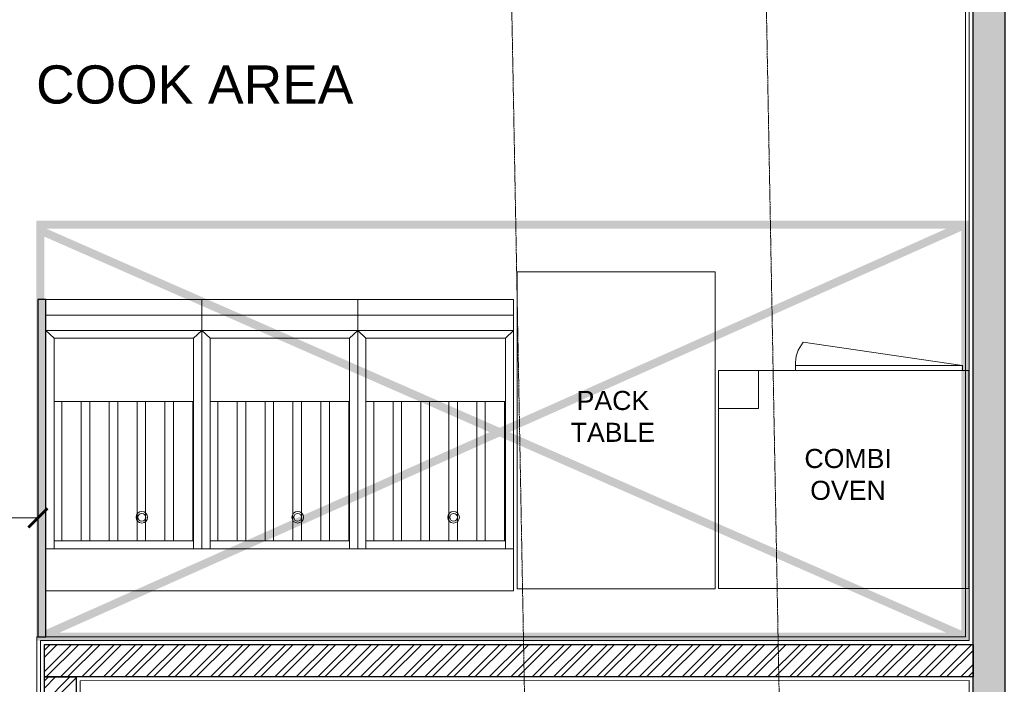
# Model space of a CAD drawing. Header units: millimetres. Extents: x 508219 to 745096, y 311341 to 352167.
# Tile 9 of 45: x 518383 to 521477, y 343460 to 345549. Entities that reach past the tile are written whole.
import ezdxf

# ---------------------------------------------------------------- set-up
doc = ezdxf.new("R2010")
doc.units = ezdxf.units.MM
doc.header["$PDMODE"] = 34
for name, pattern in [('( Hidden )', [0.375, 0.25, -0.125]), ('ACAD_ISO02W100', [15, 12, -3]), ('DASHED2', [0.375, 0.25, -0.125])]:
    doc.linetypes.add(name, pattern=pattern)
doc.layers.get('0').update_dxf_attribs({"color": 252})
doc.layers.add('02_BOH-PARTITION', color=139, linetype='Continuous')
for name, color, linetype, lineweight in [('02_EQUIPMENT-NON VEG', 1, 'Continuous', 0), ('02_EQUIPMENT-TEXT', 7, 'Continuous', 0), ('A-Dimension', 42, 'Continuous', 9), ('A-WALL', 12, 'Continuous', 30), ('A-Wall Hatch', 8, 'Continuous', 5), ('PLASTER', 252, 'Continuous', 9), ('TILE', 44, 'Continuous', 0)]:
    doc.layers.add(name, color=color, linetype=linetype, lineweight=lineweight)
doc.layers.add('Beam', color=7, linetype='ACAD_ISO02W100', lineweight=13, true_color=0x3f7f00)
doc.layers.add('NON VEG HOOD', color=1, linetype='Continuous', true_color=0xff0000)
doc.styles.add('arr-1', font='arial.ttf')
doc.styles.add('PDF Arial', font='arial.ttf')
doc.styles.get("Standard").update_dxf_attribs({"font": 'arial.ttf'})
doc.dimstyles.new('DIM-60', dxfattribs={"dimtxt": 120, "dimasz": 60, "dimexe": 5, "dimexo": 0, "dimgap": 25, "dimtad": 1, "dimdec": 0, "dimzin": 0, "dimdsep": 46, "dimtxsty": 'Standard', "dimblk": 'ARCHTICK', "dimcen": 0.09, "dimclrd": 256, "dimclre": 252, "dimclrt": 256, "dimadec": 0, "dimazin": 0, "dimtfac": 1, "dimtdec": 0, "dimtofl": 0, "dimtmove": 0, "dimatfit": 3, "dimfxl": 0, "dimtolj": 1, "dimtzin": 0, "dimlwd": -1, "dimlwe": 0, "dimarcsym": 0})

# ---------------------------------------------------------------- blocks, each defined once
blk = doc.blocks.new('COMBI-OVEN SMALL')
for p, q in [((0, -22.29), (-4.95, -22.29)), ((-4.95, -27), (-4.95, -22.29)), ((-30.19, -27, 0), (-30.19, -27.59, 0)), ((-30.19, -27.59, 0), (-9.52, -27.59, 0)), ((-10.5, -30.47, 0), (-30.19, -27.59, 0)), ((-9.52, -27.59, 0), (-9.52, -27, 0))]:
    blk.add_line(p, q)
blk.add_lwpolyline([(-31, 0), (0, 0), (0, -27), (-31, -27)], close=True)
blk.add_arc((-13.82, -27.74, 0), 4.3, 320.5494, 1.9651)
blk = doc.blocks.new('PACK TABLE')
blk.add_lwpolyline([(0, 0), (-24.51, 0), (-24.51, -39.23), (0, -39.23)], close=True)
blk = doc.blocks.new('C-032')
at = {"layer": '02_EQUIPMENT-NON VEG', "linetype": 'ByBlock'}
for p, q in [((-20.125, -6), (40.25, -6)), ((-20.125, -43.625), (-20.125, -6)), ((40.25, -6), (40.25, -43.625)), ((-20.125, -11.40625), (40.25, -11.40625)), ((-19.0625, -11.40625), (-19.0625, -38.625)), ((-1.0625, -11.40625), (-1.0625, -38.625)), ((0, -43.625), (0, -11.40625)), ((0, -11.40625), (0, -43.625)), ((1.0625, -11.40625), (1.0625, -38.625)), ((19.0625, -11.40625), (19.0625, -38.625)), ((20.125, -11.40625), (20.125, -43.625)), ((21.1875, -11.40625), (21.1875, -38.625)), ((39.1875, -11.40625), (39.1875, -38.625)), ((-19.0625, -12.46875), (-1.0625, -12.46875)), ((-18.9625, -30.46875), (-18.9625, -12.46875)), ((-16.4625, -30.46875), (-16.4625, -12.46875)), ((-15.3625, -30.46875), (-15.3625, -12.46875)), ((-12.8625, -30.46875), (-12.8625, -12.46875)), ((-11.7625, -30.46875), (-11.7625, -12.46875)), ((-9.2625, -30.46875), (-9.2625, -12.46875)), ((-8.1625, -30.46875), (-8.1625, -12.46875)), ((-5.6625, -30.46875), (-5.6625, -12.46875)), ((-4.5625, -12.46875), (-4.5625, -30.46875)), ((-2.0625, -12.46875), (-2.0625, -30.46875)), ((1.0625, -12.46875), (19.0625, -12.46875)), ((1.1625, -30.46875), (1.1625, -12.46875)), ((3.6625, -30.46875), (3.6625, -12.46875)), ((4.7625, -30.46875), (4.7625, -12.46875)), ((7.2625, -30.46875), (7.2625, -12.46875)), ((8.3625, -30.46875), (8.3625, -12.46875)), ((10.8625, -30.46875), (10.8625, -12.46875)), ((11.9625, -30.46875), (11.9625, -12.46875)), ((14.4625, -30.46875), (14.4625, -12.46875)), ((15.5625, -12.46875), (15.5625, -30.46875)), ((18.0625, -12.46875), (18.0625, -30.46875)), ((21.1875, -12.46875), (39.1875, -12.46875)), ((21.2875, -30.46875), (21.2875, -12.46875)), ((23.7875, -30.46875), (23.7875, -12.46875)), ((24.8875, -30.46875), (24.8875, -12.46875)), ((27.3875, -30.46875), (27.3875, -12.46875)), ((28.4875, -30.46875), (28.4875, -12.46875)), ((30.9875, -30.46875), (30.9875, -12.46875)), ((32.0875, -30.46875), (32.0875, -12.46875)), ((34.5875, -30.46875), (34.5875, -12.46875)), ((35.6875, -12.46875), (35.6875, -30.46875)), ((38.1875, -12.46875), (38.1875, -30.46875)), ((-19.0625, -30.46875), (-1.0625, -30.46875)), ((1.0625, -30.46875), (19.0625, -30.46875)), ((21.1875, -30.46875), (39.1875, -30.46875)), ((-19.0625, -38.625), (-20.125, -39.625)), ((-1.0625, -38.625), (-19.0625, -38.625)), ((-1.0625, -38.625), (0, -39.625)), ((1.0625, -38.625), (0, -39.625)), ((19.0625, -38.625), (1.0625, -38.625)), ((19.0625, -38.625), (20.125, -39.625)), ((21.1875, -38.625), (20.125, -39.625)), ((39.1875, -38.625), (21.1875, -38.625)), ((39.1875, -38.625), (40.25, -39.625)), ((40.25, -39.625), (-20.125, -39.625)), ((40.25, -41.625), (-20.125, -41.625)), ((40.25, -43.625), (-20.125, -43.625))]:
    blk.add_line(p, q, dxfattribs=at)
for centre, radius in [((-12.375, -15.5), 0.75), ((-12.375, -15.5), 0.5), ((7.75, -15.5), 0.75), ((7.75, -15.5), 0.5), ((27.875, -15.5), 0.75), ((27.875, -15.5), 0.5)]:
    blk.add_circle(centre, radius, dxfattribs=at)
blk = doc.blocks.new('_ArchTick')
at = {"color": 0, "linetype": 'ByBlock', "const_width": 0.15}
blk.add_lwpolyline([(-0.5, -0.5), (0.5, 0.5)], dxfattribs=at)
blk = doc.blocks.new('*D276')
at = {"layer": 'A-Dimension', "color": 252, "linetype": '( Hidden )', "lineweight": 0, "transparency": 16777216}
for p, q in [((517493.5, 344007.3), (517493.5, 343978)), ((518440.5, 344007.3), (518440.5, 343978))]:
    blk.add_line(p, q, dxfattribs=at)
at = {"layer": 'A-Dimension', "transparency": 16777216}
blk.add_line((517493.5, 343983), (518440.5, 343983), dxfattribs=at)
at = {"layer": 'DEFPOINTS', "color": 0, "transparency": 16777216}
for p in [(517493.5, 344007.3), (518440.5, 344007.3), (518440.5, 343983)]:
    blk.add_point(p, dxfattribs=at)
at = {"layer": 'A-Dimension', "transparency": 16777216, "xscale": 60, "yscale": 60, "zscale": 60, "rotation": 180}
blk.add_blockref('_ArchTick', (517493.5, 343983), dxfattribs=at)
at = {"layer": 'A-Dimension', "transparency": 16777216, "xscale": 60, "yscale": 60, "zscale": 60}
blk.add_blockref('_ArchTick', (518440.5, 343983), dxfattribs=at)
at = {"layer": 'A-Dimension', "transparency": 16777216, "insert": (517967, 344048.8), "char_height": 80, "attachment_point": 5}
blk.add_mtext('\\A1;947', dxfattribs=at)

msp = doc.modelspace()

# ---------------------------------------------------------------- hatches: boundary and pattern name
at = {"layer": '02_BOH-PARTITION', "linetype": 'ByBlock'}
h = msp.add_hatch(color=256, dxfattribs=at)
h.dxf.hatch_style = 1
h.paths.add_polyline_path([(518465.86305, 344669.5743), (518440.46301, 344669.5743), (518440.4631, 343609.80702), (518465.86314, 343609.80702)])
at = {"layer": 'A-Wall Hatch', "ltscale": 0.25}
h = msp.add_hatch(dxfattribs=at)
h.set_pattern_fill('ANSI35', color=256, scale=8)
h.set_pattern_definition([(45, (-2916883.187, 194995.827), (-35.9210245, 35.9210245), []), (45, (-2916847.266, 194995.827), (-35.9210245, 35.9210245), [63.5, -12.7, 0, -12.7])])
h.paths.add_polyline_path([(521478.56388, 346534.5221), (521478.56388, 339484.16175), (521378.56405, 339484.16175), (521378.60966, 346533.72378)])
h = msp.add_hatch(dxfattribs=at)
h.set_pattern_fill('ANSI32', color=256, scale=5)
h.set_pattern_definition([(45, (-2998174.956, 193652.467), (-33.67596045, 33.67596045), []), (45, (-2998152.505, 193652.467), (-33.67596045, 33.67596045), [])])
h.paths.add_polyline_path([(521378.59093, 343483.80082), (518460.95789, 343483.7643), (518460.95789, 343585.7643), (521378.59093, 343585.80082)])
h = msp.add_hatch(dxfattribs=at)
h.set_pattern_fill('ANSI32', color=256, scale=5)
h.set_pattern_definition([(45, (-2998174.956, 193353.467), (-33.67596045, 33.67596045), []), (45, (-2998152.505, 193353.467), (-33.67596045, 33.67596045), [])])
h.paths.add_polyline_path([(519203.14027, 341294.95765), (519203.14027, 341194.90948), (518460.95608, 341194.90558), (518460.95625, 343483.76492), (518560.95565, 343483.76492), (518560.90951, 341294.96588)])

# ---------------------------------------------------------------- linework, layer by layer
at = {"layer": '02_BOH-PARTITION', "linetype": 'ByBlock'}
msp.add_lwpolyline([(518465.86305, 344669.5743), (518440.46301, 344669.5743), (518440.4631, 343609.80702), (518465.86314, 343609.80702)], close=True, dxfattribs=at)
at = {"layer": 'A-WALL', "ltscale": 0.25}
for points in [[(521478.56388, 346534.5221), (521478.56388, 339484.16175), (521378.56405, 339484.16175), (521378.60966, 346533.72378)], [(521378.59093, 343483.80082), (518460.95789, 343483.7643), (518460.95789, 343585.7643), (521378.59093, 343585.80082)], [(519203.14027, 341294.95765), (519203.14027, 341194.90948), (518460.95608, 341194.90558), (518460.95625, 343483.76492), (518560.95566, 343483.76492), (518560.90951, 341294.96588)]]:
    msp.add_lwpolyline(points, close=True, dxfattribs=at)
at = {"layer": 'Beam', "ltscale": 0.5}
for p, q in [((519882.32978, 348120.09499), (520132.00089, 334649.48144)), ((520932.0392, 334654.89371), (520682.32464, 348117.22705))]:
    msp.add_line(p, q, dxfattribs=at)
at = {"layer": 'NON VEG HOOD', "linetype": 'DASHED2', "lineweight": 0, "ltscale": 8, "const_width": 25.4}
msp.add_lwpolyline([(518448.35576, 344904.9662), (518448.36077, 343609.7776), (521354.59104, 343609.8005), (521354.58602, 344904.98153)], close=True, dxfattribs=at)
for points in [[(518448.35583, 344886.49734), (521354.59104, 343609.8005)], [(518448.35827, 343609.78905), (521354.58602, 344904.98153)]]:
    msp.add_lwpolyline(points, dxfattribs=at)
at = {"layer": 'PLASTER'}
for points in [[(518572.93469, 342470.29584), (518572.90981, 341306.96567), (519215.14027, 341306.95744), (519215.14027, 341182.90948), (518448.95608, 341182.90558), (518448.95657, 343597.764), (521366.59074, 343597.80071), (521366.6098, 346533.62794)], [(518448.95789, 343471.76404), (518448.95789, 343471.76482)], [(521366.58993, 343471.80067), (518572.9561, 343471.76559), (518572.93738, 342596.29584)], [(521366.57589, 341309.03914), (521366.58993, 343471.80067)]]:
    msp.add_lwpolyline(points, dxfattribs=at)
at = {"layer": 'TILE'}
for points in [[(518621.86962, 346440.74302), (521354.61342, 346440.84949), (521354.59082, 343609.80049)], [(518584.93446, 342458.33257), (518584.9101, 341318.96555), (519227.1403, 341318.95732), (519227.1403, 341170.90951), (518436.95605, 341170.90548), (518436.95654, 343609.76378), (521354.59105, 343609.80049)]]:
    msp.add_lwpolyline(points, dxfattribs=at)

# ---------------------------------------------------------------- block references
at = {"layer": '02_EQUIPMENT-NON VEG'}
for name, p, xscale, yscale, zscale, rotation in [('PACK TABLE', (519945.76435, 343760.11311), 25.39999999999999, 25.39999999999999, 25.39999999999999, 179.9972137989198), ('C-032', (519445.31071, 343607.99903), 24.33410146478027, 24.33410146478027, 24.33410146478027, 179.9999945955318), ('COMBI-OVEN SMALL', (520578.38658, 343761.14377), 25.40000000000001, 25.40000000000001, 25.40000000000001, 180)]:
    msp.add_blockref(name, p, dxfattribs=dict(at, xscale=xscale, yscale=yscale, zscale=zscale, rotation=rotation))

# ---------------------------------------------------------------- texts
at = {"layer": '02_EQUIPMENT-TEXT', "ltscale": 222, "insert": (518434.83016, 345405.45014), "char_height": 120, "width": 1008.8776029, "attachment_point": 1, "style": 'arr-1'}
msp.add_mtext('\\pt0;COOK AREA', dxfattribs=at)
at = {"layer": '02_EQUIPMENT-TEXT', "char_height": 60, "style": 'PDF Arial'}
for s, insert, width, attachment_point, rotation in [('\\pi-117.10109,l180,t242.89891;3 BOWL SINK', (513563.34079, 345121.22374), 657.7759891, 7, 359.98843701), ('\\pi7.62606;WALL SHELF - PIPE \\P\\pi-177.67408,l180,t182.32592;OVER 3 BOWL SINK', (513498.29047, 344601.99893), 796.9301501, 7, 359.98843701), ('\\pi97.99441,t97.99441;DIRTY DISH\\P\\pi-31.72592,l180,t328.27408;LANDING', (514627.51397, 344901.26766), 657.7759891, 1, 0.01348026), ('\\pi-159.99332,l180,t200.00668;PACK \\P\\pi-178.71774,t181.28226;TABLE', (520112.98379, 344382.30217), 261.6368349, 1, 0.01348026), ('\\pi22.23724;COMBINED \\P\\pi68.07626;BURGER \\P\\pi67.48281;STATION', (515551.12353, 344186.25368), 487.557708, 1, 0.01348026), ('\\pi-177.61269,l180,t182.38731;COMBI\\P\\pi-159.39986,t200.60014;OVEN', (520846.32294, 344199.96581), 267.8169168, 1, 0.01348026), ('\\pi47.36685;TOASTER\\P\\pi12.4146;TABLE FOR \\P\\pi53.99714;NON-VEG', (516473.94595, 343987.72573), 487.557708, 1, 0.01348026), ('\\pi-18.097,l180,t341.903;CO2\\P\\pi-145.52538,t214.47462;CYLINDER', (516936.4706, 343685.11235), 487.557708, 1, 0.01348026)]:
    msp.add_mtext(s, dxfattribs=dict(at, insert=insert, width=width, attachment_point=attachment_point, rotation=rotation))

# ---------------------------------------------------------------- dimensions: what is measured, and where the dimension line sits
at = {"layer": 'A-Dimension'}
dim = msp.add_linear_dim(base=(518440.46307, 343982.98945), p1=(517493.47749, 344007.27265), p2=(518440.46307, 344007.27273), dimstyle='DIM-60', override={"dimtxt": 80}, dxfattribs=at)
dim.commit()
dim.dimension.update_dxf_attribs({"geometry": '*D276', "text_midpoint": (517966.97028, 344048.83529)})

doc.saveas('drawing.dxf')
